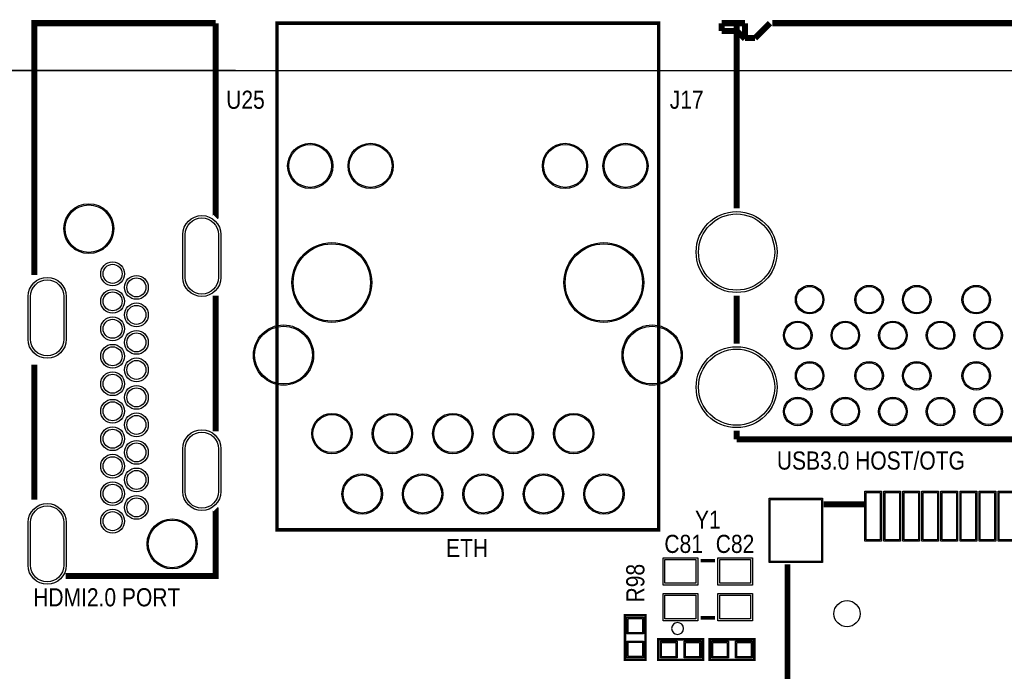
# Model space of a CAD drawing. Extents: x -17 to 137, y -14 to 84.
# Tile 11 of 12: x 57 to 98, y 57 to 84. Entities that reach past the tile are written whole.
import ezdxf
from ezdxf.enums import TextEntityAlignment as Align

# ---------------------------------------------------------------- set-up
doc = ezdxf.new("R2010")
doc.units = 0
for name, color, linetype in [('BG_DIMENSION', 132, 'CONTINUOUS'), ('BG_OUTLINE', 3, 'CONTINUOUS'), ('BG_SILKSCREEN_TOP', 40, 'CONTINUOUS'), ('PG_SILKSCREEN_TOP', 254, 'CONTINUOUS'), ('PIN_SOLDERMASK_TOP', 12, 'CONTINUOUS'), ('PIN_TOP', 92, 'CONTINUOUS'), ('RD_SILKSCREEN_TOP', 20, 'CONTINUOUS')]:
    doc.layers.add(name, color=color, linetype=linetype)

msp = doc.modelspace()

# ---------------------------------------------------------------- linework, layer by layer
at = {"layer": 'BG_DIMENSION'}
msp.add_lwpolyline([(65.999868, 81.999836), (-16.977995, 81.999836)], dxfattribs=at)
at = {"layer": 'BG_OUTLINE'}
msp.add_lwpolyline([(2.999994, 81.999836), (133.999732, 81.999836, -0.414214), (136.999726, 78.999842), (136.999726, 2.999994, -0.414214), (133.999732, 0), (2.999994, 0, -0.414214), (0, 2.999994), (0, 78.999842, -0.414214)], format="xyb", close=True, dxfattribs=at)
at = {"layer": 'BG_SILKSCREEN_TOP', "const_width": 0.249911}
for points in [[(92.414268, 63.768275), (90.72466, 63.768275)], [(92.414268, 63.768275), (90.72466, 63.768275)], [(89.201168, 61.247884), (89.201168, 54.568192)], [(89.201473, 61.248087), (89.201473, 54.568496)]]:
    msp.add_lwpolyline(points, dxfattribs=at)
at = {"layer": 'PG_SILKSCREEN_TOP'}
for points, const_width in [([(57.55132, 73.40981), (57.55132, 83.98891), (65.17132, 83.98891)], 0.254), ([(65.17132, 83.98891), (65.17132, 75.846889), (65.167408, 75.843003)], 0.254), ([(83.786396, 83.988986), (67.746397, 83.988986), (67.746397, 62.688978), (83.786396, 62.688978), (83.786396, 83.988986)], 0.150012), ([(86.439248, 83.98891), (86.439248, 83.658913)], 0.254), ([(87.414125, 83.98891), (86.439248, 83.98891)], 0.254), ([(87.061548, 84.008925), (87.061548, 76.200025)], 0.254), ([(87.414125, 83.98891), (87.414125, 83.362013)], 0.254), ([(88.463145, 83.98891), (87.836248, 83.362013)], 0.254), ([(98.865233, 83.98891), (88.564237, 83.98891)], 0.254), ([(87.080827, 83.658913), (86.439248, 83.658913)], 0.254), ([(87.414125, 83.325716), (87.080827, 83.658913)], 0.254), ([(87.836248, 83.362013), (87.414125, 83.362013)], 0.254), ([(65.17132, 66.837001), (65.17132, 72.535491)], 0.254), ([(87.061548, 72.537828), (87.061548, 70.520027)], 0.254), ([(57.55132, 63.963804), (57.55132, 69.641898)], 0.254), ([(87.061548, 66.857829), (87.061548, 66.494914)], 0.254), ([(100.20173, 66.494914), (87.061548, 66.494914)], 0.254), ([(92.414268, 63.768275), (90.72466, 63.768275)], 0.250012), ([(58.871307, 60.747605), (65.170507, 60.747605), (65.170507, 63.559893), (65.167408, 63.562992)], 0.254), ([(85.552001, 61.397998), (86.151999, 61.397998)], 0.150012), ([(82.3722, 57.2262), (82.3722, 59.1058), (83.2358, 59.1058), (83.2358, 57.2262), (82.3722, 57.2262)], 0.1016), ([(85.552001, 58.998002), (86.151999, 58.998002)], 0.150012), ([(85.6488, 57.2262), (83.7692, 57.2262), (83.7692, 58.0898), (85.6488, 58.0898), (85.6488, 57.2262)], 0.1016), ([(85.9282, 58.0898), (87.8078, 58.0898), (87.8078, 57.2262), (85.9282, 57.2262), (85.9282, 58.0898)], 0.1016)]:
    msp.add_lwpolyline(points, dxfattribs=dict(at, const_width=const_width))
msp.add_lwpolyline([(84.831987, 58.547, 1), (84.332008, 58.546993, 1)], format="xyb", close=True, dxfattribs=at)
at = {"layer": 'PIN_SOLDERMASK_TOP'}
for points in [[(65.387271, 75.103355), (65.387271, 73.303257, -1), (63.787376, 73.303257), (63.787376, 75.103355, -1)], [(58.887157, 72.503157), (58.887157, 70.703059, -1), (57.287262, 70.703059), (57.287262, 72.503157, -1)], [(65.387271, 66.103043), (65.387271, 64.302945, -1), (63.787376, 64.302945), (63.787376, 66.103043, -1)], [(58.887157, 63.003049), (58.887157, 61.202951, -1), (57.287262, 61.202951), (57.287262, 63.003049, -1)]]:
    msp.add_lwpolyline(points, format="xyb", close=True, dxfattribs=at)
for points in [[(93.151363, 64.318274), (93.151363, 62.218278), (92.451364, 62.218278), (92.451364, 64.318274)], [(93.951361, 64.318274), (93.951361, 62.218278), (93.251363, 62.218278), (93.251363, 64.318274)], [(94.75136, 64.318274), (94.75136, 62.218278), (94.051361, 62.218278), (94.051361, 64.318274)], [(95.551358, 64.318274), (95.551358, 62.218278), (94.85136, 62.218278), (94.85136, 64.318274)], [(96.351357, 64.318274), (96.351357, 62.218278), (95.651358, 62.218278), (95.651358, 64.318274)], [(97.151355, 64.318274), (97.151355, 62.218278), (96.451357, 62.218278), (96.451357, 64.318274)], [(97.951353, 64.318274), (97.951353, 62.218278), (97.251355, 62.218278), (97.251355, 64.318274)], [(98.751377, 64.318274), (98.751377, 62.218278), (98.051379, 62.218278), (98.051379, 64.318274)], [(90.676362, 64.018274), (90.676362, 61.31828), (88.426353, 61.31828), (88.426353, 64.018274)], [(83.976972, 60.373006), (83.976972, 61.523016), (85.426982, 61.523016), (85.426982, 60.373006)], [(86.276993, 60.373006), (86.276993, 61.523016), (87.727003, 61.523016), (87.727003, 60.373006)], [(83.976972, 58.872984), (83.976972, 60.022994), (85.426982, 60.022994), (85.426982, 58.872984)], [(86.276993, 58.872984), (86.276993, 60.022994), (87.727003, 60.022994), (87.727003, 58.872984)], [(83.154495, 58.315377), (82.453505, 58.315377), (82.453505, 59.016367), (83.154495, 59.016367)], [(83.154495, 57.315633), (82.453505, 57.315633), (82.453505, 58.016623), (83.154495, 58.016623)], [(84.559623, 58.008495), (84.559623, 57.307505), (83.858633, 57.307505), (83.858633, 58.008495)], [(85.559367, 58.008495), (85.559367, 57.307505), (84.858377, 57.307505), (84.858377, 58.008495)], [(86.017633, 57.307505), (86.017633, 58.008495), (86.718623, 58.008495), (86.718623, 57.307505)], [(87.017377, 57.307505), (87.017377, 58.008495), (87.718367, 58.008495), (87.718367, 57.307505)]]:
    msp.add_lwpolyline(points, close=True, dxfattribs=at)
for centre, radius in [((69.141289, 77.989176), 0.949998), ((71.681289, 77.989176), 0.949998), ((79.851504, 77.989176), 0.949998), ((82.391504, 77.989176), 0.949998), ((59.83732, 75.35291), 1.049998), ((87.061548, 74.368914), 1.699997), ((70.051397, 73.088983), 1.675003), ((81.481397, 73.088983), 1.675003), ((60.837318, 73.45299), 0.499999), ((61.837316, 72.884309), 0.499999), ((90.131646, 72.368918), 0.599999), ((92.631844, 72.368918), 0.599999), ((94.63184, 72.368918), 0.599999), ((97.131632, 72.368918), 0.599999), ((60.837318, 72.298001), 0.499999), ((61.837316, 71.728), 0.499999), ((60.837318, 71.143089), 0.499999), ((68.021403, 70.038976), 1.264996), ((83.51139, 70.038976), 1.264996), ((89.631545, 70.869023), 0.599999), ((91.631541, 70.869023), 0.599999), ((93.631537, 70.869023), 0.599999), ((95.631533, 70.869023), 0.599999), ((97.631529, 70.869023), 0.599999), ((61.837316, 70.572097), 0.499999), ((60.837318, 69.9881), 0.499999), ((87.061548, 68.688915), 1.699997), ((61.837316, 69.416092), 0.499999), ((90.131646, 69.169026), 0.599999), ((92.631844, 69.169026), 0.599999), ((94.63184, 69.169026), 0.599999), ((97.131632, 69.169026), 0.599999), ((60.837318, 68.833213), 0.499999), ((61.837316, 68.260189), 0.499999), ((60.837318, 67.677995), 0.499999), ((89.631545, 67.668927), 0.599999), ((91.631541, 67.668927), 0.599999), ((93.631537, 67.668927), 0.599999), ((95.631533, 67.668927), 0.599999), ((97.631529, 67.668927), 0.599999), ((61.837316, 67.104209), 0.499999), ((70.056502, 66.738983), 0.849998), ((72.596502, 66.738983), 0.849998), ((75.136502, 66.738983), 0.849998), ((77.676502, 66.738983), 0.849998), ((80.216502, 66.738983), 0.849998), ((60.837318, 66.523108), 0.499999), ((61.837316, 65.948306), 0.499999), ((60.837318, 65.367891), 0.499999), ((61.837316, 64.792098), 0.499999), ((71.326502, 64.198983), 0.849998), ((73.866502, 64.198983), 0.849998), ((76.406502, 64.198983), 0.849998), ((78.946502, 64.198983), 0.849998), ((81.486502, 64.198983), 0.849998), ((60.837318, 64.213207), 0.499999), ((61.837316, 63.636093), 0.499999), ((60.837318, 63.058294), 0.499999), ((63.337415, 62.103), 1.049998), ((91.701366, 59.168284), 0.549999)]:
    msp.add_circle(centre, radius, dxfattribs=at)
at = {"layer": 'PIN_TOP'}
for points in [[(65.287322, 75.103253), (65.287322, 73.303359, -1), (63.887325, 73.303359), (63.887325, 75.103253, -1)], [(58.787208, 72.503055), (58.787208, 70.703161, -1), (57.387211, 70.703161), (57.387211, 72.503055, -1)], [(65.287322, 66.102941), (65.287322, 64.303046, -1), (63.887325, 64.303046), (63.887325, 66.102941, -1)], [(58.787208, 63.002947), (58.787208, 61.203053, -1), (57.387211, 61.203053), (57.387211, 63.002947, -1)]]:
    msp.add_lwpolyline(points, format="xyb", close=True, dxfattribs=at)
for points in [[(93.101363, 64.268274), (93.101363, 62.268278), (92.501364, 62.268278), (92.501364, 64.268274)], [(93.901362, 64.268274), (93.901362, 62.268278), (93.301363, 62.268278), (93.301363, 64.268274)], [(94.70136, 64.268274), (94.70136, 62.268278), (94.101361, 62.268278), (94.101361, 64.268274)], [(95.501358, 64.268274), (95.501358, 62.268278), (94.90136, 62.268278), (94.90136, 64.268274)], [(96.301357, 64.268274), (96.301357, 62.268278), (95.701358, 62.268278), (95.701358, 64.268274)], [(97.101355, 64.268274), (97.101355, 62.268278), (96.501356, 62.268278), (96.501356, 64.268274)], [(97.901354, 64.268274), (97.901354, 62.268278), (97.301355, 62.268278), (97.301355, 64.268274)], [(98.701377, 64.268274), (98.701377, 62.268278), (98.101379, 62.268278), (98.101379, 64.268274)], [(90.626362, 63.968274), (90.626362, 61.36828), (88.476353, 61.36828), (88.476353, 63.968274)], [(84.051978, 60.448012), (84.051978, 61.44801), (85.351976, 61.44801), (85.351976, 60.448012)], [(86.351999, 60.448012), (86.351999, 61.44801), (87.651996, 61.44801), (87.651996, 60.448012)], [(84.051978, 58.94799), (84.051978, 59.947988), (85.351976, 59.947988), (85.351976, 58.94799)], [(86.351999, 58.94799), (86.351999, 59.947988), (87.651996, 59.947988), (87.651996, 58.94799)], [(83.103695, 58.366177), (82.504305, 58.366177), (82.504305, 58.965567), (83.103695, 58.965567)], [(83.103695, 57.366433), (82.504305, 57.366433), (82.504305, 57.965823), (83.103695, 57.965823)], [(84.508823, 57.957695), (84.508823, 57.358305), (83.909433, 57.358305), (83.909433, 57.957695)], [(85.508567, 57.957695), (85.508567, 57.358305), (84.909177, 57.358305), (84.909177, 57.957695)], [(86.068433, 57.358305), (86.068433, 57.957695), (86.667823, 57.957695), (86.667823, 57.358305)], [(87.068177, 57.358305), (87.068177, 57.957695), (87.667567, 57.957695), (87.667567, 57.358305)]]:
    msp.add_lwpolyline(points, close=True, dxfattribs=at)
for centre, radius in [((69.141289, 77.989176), 0.899998), ((71.681289, 77.989176), 0.899998), ((79.851504, 77.989176), 0.899998), ((82.391504, 77.989176), 0.899998), ((59.83732, 75.35291), 0.999998), ((87.061548, 74.368914), 1.599946), ((70.051397, 73.088983), 1.625003), ((81.481397, 73.088983), 1.625003), ((60.837318, 73.45299), 0.399999), ((61.837316, 72.884309), 0.399999), ((90.131646, 72.368918), 0.549999), ((92.631844, 72.368918), 0.549999), ((94.63184, 72.368918), 0.549999), ((97.131632, 72.368918), 0.549999), ((60.837318, 72.298001), 0.399999), ((61.837316, 71.728), 0.399999), ((60.837318, 71.143089), 0.399999), ((68.021403, 70.038976), 1.214996), ((83.51139, 70.038976), 1.214996), ((89.631545, 70.869023), 0.549999), ((91.631541, 70.869023), 0.549999), ((93.631537, 70.869023), 0.549999), ((95.631533, 70.869023), 0.549999), ((97.631529, 70.869023), 0.549999), ((61.837316, 70.572097), 0.399999), ((60.837318, 69.9881), 0.399999), ((87.061548, 68.688915), 1.599946), ((61.837316, 69.416092), 0.399999), ((90.131646, 69.169026), 0.549999), ((92.631844, 69.169026), 0.549999), ((94.63184, 69.169026), 0.549999), ((97.131632, 69.169026), 0.549999), ((60.837318, 68.833213), 0.399999), ((61.837316, 68.260189), 0.399999), ((60.837318, 67.677995), 0.399999), ((89.631545, 67.668927), 0.549999), ((91.631541, 67.668927), 0.549999), ((93.631537, 67.668927), 0.549999), ((95.631533, 67.668927), 0.549999), ((97.631529, 67.668927), 0.549999), ((61.837316, 67.104209), 0.399999), ((70.056502, 66.738983), 0.799998), ((72.596502, 66.738983), 0.799998), ((75.136502, 66.738983), 0.799998), ((77.676502, 66.738983), 0.799998), ((80.216502, 66.738983), 0.799998), ((60.837318, 66.523108), 0.399999), ((61.837316, 65.948306), 0.399999), ((60.837318, 65.367891), 0.399999), ((61.837316, 64.792098), 0.399999), ((71.326502, 64.198983), 0.799998), ((73.866502, 64.198983), 0.799998), ((76.406502, 64.198983), 0.799998), ((78.946502, 64.198983), 0.799998), ((81.486502, 64.198983), 0.799998), ((60.837318, 64.213207), 0.399999), ((61.837316, 63.636093), 0.399999), ((60.837318, 63.058294), 0.399999), ((63.337415, 62.103), 0.999998), ((91.701366, 59.168284), 0.549999)]:
    msp.add_circle(centre, radius, dxfattribs=at)

# ---------------------------------------------------------------- texts
at = {"layer": 'BG_SILKSCREEN_TOP', "width": 0.866667}
for s, p in [('USB3.0 HOST/OTG', (88.754839, 65.224914)), ('ETH', (74.851997, 61.545978)), ('HDMI2.0 PORT', (57.499707, 59.477605))]:
    msp.add_text(s, height=0.762, dxfattribs=at).set_placement(p)
at = {"layer": 'RD_SILKSCREEN_TOP', "width": 0.866667}
for s, p in [('U25', (66.421, 80.391)), ('J17', (84.963, 80.391)), ('Y1', (85.852, 62.738)), ('C81', (84.836, 61.722)), ('C82', (86.995, 61.722))]:
    msp.add_text(s, height=0.762, dxfattribs=at).set_placement(p, align=Align.CENTER)
msp.add_text('R98', height=0.762, rotation=90, dxfattribs=at).set_placement((83.185, 60.452), align=Align.CENTER)

doc.saveas('drawing.dxf')
